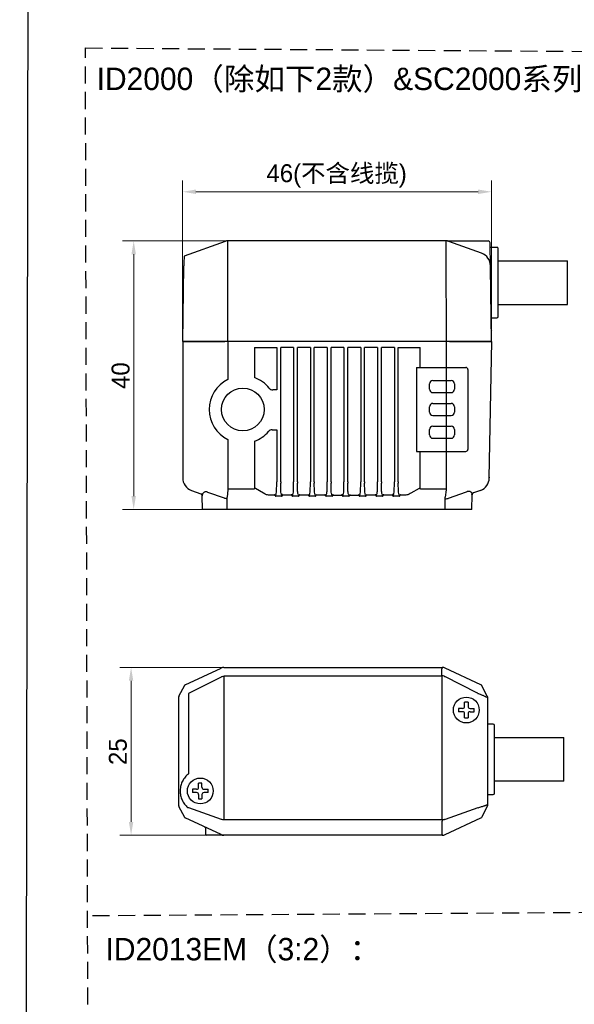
# Model space of a CAD drawing. Header units: millimetres. Extents: x 2329 to 5782, y 1296 to 2780.
# Tile 26 of 123: x 2746 to 2870, y 2217 to 2437. Entities that reach past the tile are written whole.
import ezdxf

# ---------------------------------------------------------------- set-up
doc = ezdxf.new("R2010")
doc.units = ezdxf.units.MM
doc.header["$LTSCALE"] = 0.3
doc.linetypes.add('DASHED', pattern=[19.05, 12.7, -6.35])
doc.layers.add('00-轮廓线', color=7, linetype='Continuous', lineweight=30)
for name, color, linetype in [('00_COMPONENTS', 7, 'Continuous'), ('20_ALL_FEATURES', 7, 'Continuous'), ('51__DRAFT_DIMS', 7, 'Continuous')]:
    doc.layers.add(name, color=color, linetype=linetype)
doc.styles.add('11', font='兰亭黑 GBK.TTF', dxfattribs={"height": 3})
doc.styles.add('尺寸值样式', font='兰亭黑 GBK.TTF', dxfattribs={"height": 4})
doc.dimstyles.new('DE（32)', dxfattribs={"dimscale": 0, "dimtxt": 3, "dimasz": 3, "dimexe": 2.5, "dimexo": 0, "dimtad": 1, "dimtoh": 1, "dimdec": 3, "dimlfac": 0.666667, "dimdsep": 46, "dimtxsty": '尺寸值样式', "dimblk": '_FILLED', "dimcen": 0, "dimclrd": 8, "dimclre": 8, "dimclrt": 7, "dimadec": 0, "dimazin": 0, "dimtp": 0.001, "dimtm": 0.001, "dimtfac": 1, "dimtdec": 3, "dimtmove": 0, "dimatfit": 3, "dimldrblk": '_FILLED', "dimfxl": 1, "dimtolj": 1, "dimlwd": 15, "dimlwe": 15, "dimarcsym": 0})

# ---------------------------------------------------------------- blocks, each defined once
blk = doc.blocks.new('_FILLED')
at = {"color": 0, "linetype": 'ByBlock'}
blk.add_solid([(0, 0), (-1, 0.167), (-1, -0.167)], dxfattribs=at)
blk = doc.blocks.new('*D64')
at = {"layer": '51__DRAFT_DIMS', "color": 8, "lineweight": 15}
for p, q in [((2782.68, 2365.37), (2782.68, 2401.34)), ((2851.68, 2365.37), (2851.68, 2401.34)), ((2785.68, 2398.84), (2848.68, 2398.84))]:
    blk.add_line(p, q, dxfattribs=at)
at = {"layer": 'Defpoints', "color": 0}
for p in [(2851.68, 2398.84), (2782.68, 2365.37), (2851.68, 2365.37)]:
    blk.add_point(p, dxfattribs=at)
at = {"layer": '51__DRAFT_DIMS', "color": 8, "linetype": 'ByBlock', "lineweight": 15, "xscale": 3, "yscale": 3, "zscale": 3, "rotation": 180}
blk.add_blockref('_FILLED', (2782.68, 2398.84), dxfattribs=at)
at = {"layer": '51__DRAFT_DIMS', "color": 8, "linetype": 'ByBlock', "lineweight": 15, "xscale": 3, "yscale": 3, "zscale": 3}
blk.add_blockref('_FILLED', (2851.68, 2398.84), dxfattribs=at)
at = {"layer": '51__DRAFT_DIMS', "color": 7, "insert": (2817.09, 2404.99), "char_height": 4, "attachment_point": 2, "style": '尺寸值样式'}
blk.add_mtext('\\A1;\\A1;46(不含线揽)', dxfattribs=at)
blk = doc.blocks.new('*D65')
at = {"layer": '51__DRAFT_DIMS', "color": 8, "lineweight": 15}
for p, q in [((2792.82, 2387.87), (2769.27, 2387.87)), ((2771.77, 2384.87), (2771.77, 2330.87)), ((2792.61, 2327.87), (2769.27, 2327.87))]:
    blk.add_line(p, q, dxfattribs=at)
at = {"layer": 'Defpoints', "color": 0}
for p in [(2792.82, 2387.87), (2771.77, 2327.87), (2792.61, 2327.87)]:
    blk.add_point(p, dxfattribs=at)
at = {"layer": '51__DRAFT_DIMS', "color": 8, "linetype": 'ByBlock', "lineweight": 15, "xscale": 3, "yscale": 3, "zscale": 3}
for p, rotation in [((2771.77, 2387.87), 90), ((2771.77, 2327.87), 270)]:
    blk.add_blockref('_FILLED', p, dxfattribs=dict(at, rotation=rotation))
at = {"layer": '51__DRAFT_DIMS', "color": 7, "insert": (2766.84, 2357.78), "char_height": 4, "attachment_point": 2, "rotation": 90, "style": '尺寸值样式'}
blk.add_mtext('\\A1;40', dxfattribs=at)
blk = doc.blocks.new('*D72')
at = {"layer": '51__DRAFT_DIMS', "color": 8, "lineweight": 15}
for p, q in [((2791.93, 2292.61), (2768.69, 2292.61)), ((2771.19, 2289.61), (2771.19, 2258.11)), ((2788.08, 2255.11), (2768.69, 2255.11))]:
    blk.add_line(p, q, dxfattribs=at)
at = {"layer": 'Defpoints', "color": 0}
for p in [(2791.93, 2292.61), (2771.19, 2255.11), (2788.08, 2255.11)]:
    blk.add_point(p, dxfattribs=at)
at = {"layer": '51__DRAFT_DIMS', "color": 8, "linetype": 'ByBlock', "lineweight": 15, "xscale": 3, "yscale": 3, "zscale": 3}
for p, rotation in [((2771.19, 2292.61), 90), ((2771.19, 2255.11), 270)]:
    blk.add_blockref('_FILLED', p, dxfattribs=dict(at, rotation=rotation))
at = {"layer": '51__DRAFT_DIMS', "color": 7, "insert": (2766.23, 2273.78), "char_height": 4, "attachment_point": 2, "rotation": 90, "style": '尺寸值样式'}
blk.add_mtext('\\A1;25', dxfattribs=at)

msp = doc.modelspace()

# ---------------------------------------------------------------- linework, layer by layer
at = {"layer": '00-轮廓线', "linetype": 'DASHED'}
msp.add_line((2762.5821, 2237.18276), (3069.54641, 2239.18035), dxfattribs=at)
at = {"layer": '00-轮廓线'}
msp.add_lwpolyline([(2748.71268, 2771.8538), (4032.71305, 2779.57929), (4039.83456, 1296.37358), (2746.31737, 1296.51209)], close=True, dxfattribs=at)
at = {"layer": '00-轮廓线', "linetype": 'DASHED'}
msp.add_lwpolyline([(2760.99693, 2430.95756), (3377.7121, 2426.77898), (3376.10439, 1325.73027), (2826.73708, 1325.8022), (2763.74853, 1325.76623)], close=True, dxfattribs=at)
at = {"layer": '00_COMPONENTS'}
for p, q in [((2782.71272, 2365.375), (2782.71272, 2334.95504)), ((2782.74722, 2365.36945), (2784.02497, 2365.3673)), ((2784.16368, 2365.375), (2792.16134, 2365.375)), ((2792.79526, 2365.375), (2792.79526, 2356.93901)), ((2841.63018, 2365.375), (2792.79526, 2365.375)), ((2841.63018, 2359.6), (2841.63018, 2365.375)), ((2842.26411, 2365.375), (2850.26135, 2365.375)), ((2851.67821, 2365.37492), (2850.40018, 2365.37953)), ((2851.18206, 2334.97329), (2851.71272, 2365.375)), ((2851.67821, 2365.37492), (2851.71272, 2365.375)), ((2798.71822, 2364.0614), (2798.71822, 2357.34691)), ((2798.71822, 2364.0614), (2798.7587, 2364.02049)), ((2798.71822, 2364.0614), (2803.72863, 2364.0614)), ((2803.72863, 2364.0614), (2803.72863, 2354.58938)), ((2804.59682, 2334.08066), (2804.59682, 2364.0614)), ((2807.47863, 2364.0614), (2804.59682, 2364.0614)), ((2807.47863, 2364.0614), (2807.47863, 2334.08066)), ((2808.34682, 2334.08066), (2808.34682, 2364.0614)), ((2811.22863, 2364.0614), (2808.34682, 2364.0614)), ((2811.22863, 2364.0614), (2811.22863, 2334.08066)), ((2812.09682, 2334.08066), (2812.09682, 2364.0614)), ((2814.97863, 2364.0614), (2812.09682, 2364.0614)), ((2814.97863, 2364.0614), (2814.97863, 2334.08066)), ((2815.84682, 2334.08066), (2815.84682, 2364.0614)), ((2818.72863, 2364.0614), (2815.84682, 2364.0614)), ((2818.72863, 2364.0614), (2818.72863, 2334.08066)), ((2819.59682, 2334.08066), (2819.59682, 2364.0614)), ((2822.47863, 2364.0614), (2819.59682, 2364.0614)), ((2822.47863, 2364.0614), (2822.47863, 2334.08066)), ((2823.34682, 2334.08066), (2823.34682, 2364.0614)), ((2826.22863, 2364.0614), (2823.34682, 2364.0614)), ((2826.22863, 2364.0614), (2826.22863, 2334.08066)), ((2827.09682, 2334.08066), (2827.09682, 2364.0614)), ((2829.97863, 2364.0614), (2827.09682, 2364.0614)), ((2829.97863, 2364.0614), (2829.97863, 2334.08066)), ((2830.84682, 2364.0614), (2835.70723, 2364.0614)), ((2830.84682, 2334.08066), (2830.84682, 2364.0614)), ((2835.70723, 2359.6), (2835.70723, 2364.0614)), ((2834.93147, 2359.6), (2845.93772, 2359.6)), ((2834.93147, 2359.6), (2834.93147, 2340.85)), ((2841.6332, 2356.675), (2841.63018, 2359.6)), ((2846.38772, 2359.15), (2846.38772, 2341.3)), ((2837.83772, 2354.725), (2837.83772, 2355.925)), ((2838.58772, 2356.675), (2842.63772, 2356.675)), ((2841.62661, 2353.975), (2841.62661, 2356.675)), ((2843.38772, 2355.925), (2843.38772, 2354.725)), ((2803.72863, 2354.58938), (2802.85153, 2354.58938)), ((2838.58772, 2353.975), (2842.63772, 2353.975)), ((2841.6332, 2351.575), (2841.6332, 2353.975)), ((2838.58772, 2351.575), (2842.63772, 2351.575)), ((2841.62661, 2348.875), (2841.62661, 2351.575)), ((2837.83772, 2349.625), (2837.83772, 2350.825)), ((2838.58772, 2348.875), (2842.63772, 2348.875)), ((2841.6332, 2346.475), (2841.6332, 2348.875)), ((2843.38772, 2350.825), (2843.38772, 2349.625)), ((2802.68847, 2345.66444), (2803.72863, 2345.66444)), ((2803.72863, 2345.66444), (2803.72863, 2334.08066)), ((2837.83772, 2344.525), (2837.83772, 2345.725)), ((2838.58772, 2346.475), (2842.63772, 2346.475)), ((2841.62661, 2343.775), (2841.62661, 2346.475)), ((2843.38772, 2345.725), (2843.38772, 2344.525)), ((2792.79526, 2343.51099), (2792.79526, 2332.28713)), ((2798.71822, 2343.10309), (2798.71822, 2332.51524)), ((2838.58772, 2343.775), (2842.63772, 2343.775)), ((2841.63018, 2332.28713), (2841.6332, 2343.775)), ((2834.93147, 2340.85), (2845.93772, 2340.85)), ((2835.70723, 2332.51524), (2835.70723, 2340.85)), ((2782.71272, 2335.06025), (2782.71272, 2334.95504)), ((2803.69647, 2331.98381), (2803.72699, 2333.74761)), ((2804.62898, 2331.98381), (2804.59845, 2333.74761)), ((2807.44647, 2331.98381), (2807.47699, 2333.74761)), ((2808.37898, 2331.98381), (2808.34845, 2333.74761)), ((2811.19647, 2331.98381), (2811.22699, 2333.74761)), ((2812.12898, 2331.98381), (2812.09845, 2333.74761)), ((2814.94647, 2331.98381), (2814.97699, 2333.74761)), ((2815.87898, 2331.98381), (2815.84845, 2333.74761)), ((2818.69647, 2331.98381), (2818.72699, 2333.74761)), ((2819.62898, 2331.98381), (2819.59845, 2333.74761)), ((2822.44647, 2331.98381), (2822.47699, 2333.74761)), ((2823.37898, 2331.98381), (2823.34845, 2333.74761)), ((2826.19647, 2331.98381), (2826.22699, 2333.74761)), ((2827.12898, 2331.98381), (2827.09845, 2333.74761)), ((2829.94647, 2331.98381), (2829.97699, 2333.74761)), ((2830.87898, 2331.98381), (2830.84845, 2333.74761)), ((2851.18364, 2335.06393), (2851.18114, 2334.92039)), ((2784.68666, 2332.13596), (2786.78792, 2331.37116)), ((2788.27901, 2331.77633), (2791.9901, 2330.44256)), ((2792.76728, 2332.28681), (2792.66016, 2330.59886)), ((2792.79526, 2332.49926), (2798.64127, 2332.49926)), ((2800.771, 2331.51596), (2798.94148, 2332.5614)), ((2835.48396, 2332.5614), (2833.65445, 2331.51596)), ((2835.7838, 2332.49926), (2841.63018, 2332.49926)), ((2841.43029, 2330.59775), (2841.64958, 2332.28713)), ((2841.63018, 2332.49926), (2841.6544, 2332.49911)), ((2842.05302, 2330.38944), (2846.10005, 2331.85382)), ((2847.28772, 2327.875), (2847.34521, 2331.16853)), ((2849.20765, 2332.15367), (2847.64123, 2331.58354)), ((2787.08394, 2330.95615), (2787.1038, 2330.94719)), ((2787.13772, 2327.875), (2787.08394, 2330.95615)), ((2792.6406, 2327.875), (2792.6406, 2330.28852)), ((2803.09683, 2331.0614), (2802.25942, 2331.0614)), ((2804.80827, 2330.87163), (2803.51694, 2330.87166)), ((2806.84683, 2331.0614), (2805.22861, 2331.0614)), ((2808.55827, 2330.87163), (2807.26694, 2330.87166)), ((2810.59683, 2331.0614), (2808.97861, 2331.0614)), ((2812.30827, 2330.87163), (2811.01694, 2330.87166)), ((2814.34683, 2331.0614), (2812.72861, 2331.0614)), ((2816.0588, 2330.8717), (2814.76694, 2330.87166)), ((2816.47861, 2331.0614), (2818.09683, 2331.0614)), ((2819.8088, 2330.8717), (2818.51664, 2330.8717)), ((2820.22861, 2331.0614), (2821.84683, 2331.0614)), ((2823.55827, 2330.87163), (2822.26664, 2330.8717)), ((2825.59683, 2331.0614), (2823.97861, 2331.0614)), ((2827.30827, 2330.87163), (2826.01694, 2330.87166)), ((2829.34683, 2331.0614), (2827.72861, 2331.0614)), ((2831.05827, 2330.87163), (2829.76694, 2330.87166)), ((2832.16603, 2331.0614), (2831.47861, 2331.0614)), ((2841.35957, 2327.875), (2841.35957, 2330.59886)), ((2847.28772, 2327.875), (2787.13772, 2327.875)), ((2840.60133, 2290.71485), (2840.60544, 2292.27123)), ((2840.60544, 2292.36055), (2840.6345, 2292.36056)), ((2840.60544, 2292.36055), (2840.60544, 2292.27123)), ((2840.6345, 2292.36056), (2840.68984, 2292.61018)), ((2849.32098, 2288.74047), (2841.32373, 2292.46964)), ((2840.64459, 2258.50551), (2840.64459, 2290.71349)), ((2848.58336, 2286.84324), (2841.26023, 2290.56081)), ((2850.73783, 2286.17921), (2849.4598, 2288.6082)), ((2850.57768, 2285.91549), (2850.57704, 2285.91553)), ((2850.77235, 2286.03951), (2850.57768, 2285.91549)), ((2850.77235, 2286.03951), (2850.77235, 2279.63518)), ((2850.77235, 2279.63518), (2850.77235, 2264.48518)), ((2850.77235, 2264.48518), (2850.77235, 2261.68086)), ((2850.73783, 2261.54116), (2849.4598, 2259.11217)), ((2850.77235, 2261.68086), (2850.57944, 2261.80375)), ((2841.32373, 2255.25072), (2849.32098, 2258.9799)), ((2840.66692, 2255.42852), (2840.65817, 2258.29486)), ((2840.63914, 2255.33887), (2840.63914, 2255.42819)), ((2840.68984, 2255.11018), (2840.63914, 2255.33887))]:
    msp.add_line(p, q, dxfattribs=at)
msp.add_circle((2796.13772, 2350.225), 4.76955, dxfattribs=at)
for centre, radius, start, end in [((2851.41272, 2368), 0.3, 332.3669514, 0), ((2792.4783, 2123.44304), 241.93217, 89.9249348, 90.0750652), ((2841.94714, 2123.44304), 241.93217, 89.9249348, 90.0750652), ((2845.93772, 2359.15), 0.45, 0, 90), ((2796.13772, 2350.225), 7.5, 116.4656414, 243.5343586), ((2796.13772, 2350.225), 7.575, 38.8845939, 70.0829382), ((2838.58772, 2355.925), 0.75, 90, 180), ((2842.63772, 2355.925), 0.75, 0, 90), ((2802.85153, 2355.63938), 1.05, 218.8845939, 270), ((2838.58772, 2354.725), 0.75, 180, 270), ((2842.63772, 2354.725), 0.75, 270, 0), ((2838.58772, 2350.825), 0.75, 90, 180), ((2842.63772, 2350.825), 0.75, 0, 90), ((2838.58772, 2349.625), 0.75, 180, 270), ((2842.63772, 2349.625), 0.75, 270, 0), ((2796.13772, 2350.225), 7.575, 289.9170618, 319.4207507), ((2802.68847, 2344.61444), 1.05, 90, 139.4207507), ((2838.58772, 2345.725), 0.75, 90, 180), ((2838.58772, 2344.525), 0.75, 180, 270), ((2842.63772, 2345.725), 0.75, 0, 90), ((2842.63772, 2344.525), 0.75, 270, 0), ((2845.93772, 2341.3), 0.45, 270, 0), ((2785.71272, 2334.95504), 3, 180, 250), ((2772.13411, 2334.06917), 31.59452, 359.4168532, 0.020826), ((2836.1886, 2334.06916), 31.59178, 179.9791478, 180.583173), ((2775.88411, 2334.06917), 31.59452, 359.4168532, 0.020826), ((2839.9386, 2334.06916), 31.59178, 179.9791478, 180.583173), ((2779.63411, 2334.06917), 31.59452, 359.4168532, 0.020826), ((2843.6886, 2334.06916), 31.59178, 179.9791478, 180.583173), ((2783.38411, 2334.06917), 31.59452, 359.4168532, 0.020826), ((2847.4386, 2334.06916), 31.59178, 179.9791478, 180.583173), ((2787.13411, 2334.06917), 31.59452, 359.4168532, 0.020826), ((2851.1886, 2334.06916), 31.59178, 179.9791478, 180.583173), ((2790.88411, 2334.06917), 31.59452, 359.4168532, 0.020826), ((2854.9386, 2334.06916), 31.59178, 179.9791478, 180.583173), ((2794.63411, 2334.06917), 31.59452, 359.4168532, 0.020826), ((2858.6886, 2334.06916), 31.59178, 179.9791478, 180.583173), ((2798.38411, 2334.06917), 31.59452, 359.4168532, 0.020826), ((2862.4386, 2334.06916), 31.59178, 179.9791478, 180.583173), ((2848.18159, 2334.97275), 3, 290, 359), ((2786.63401, 2330.9483), 0.45, 1, 70), ((2792.79526, 2330.6244), 1.87486, 89.9999862, 91.0689954), ((2792.79526, 2331.08709), 1.20004, 90.0000228, 91.3361824), ((2847.79514, 2331.16068), 0.45, 110, 179), ((2786.49526, 2330.87293), 0.61305, 6.9574241, 8.0477462), ((2791.36226, 2329.03774), 1.53874, 64.7148122, 65.9194383), ((2841.35957, 2328.83332), 1.4552, 87.7614109, 89.9997426), ((2841.68531, 2331.40523), 1.08029, 284.9151502, 289.8997488), ((2840.6898, 2291.11018), 1.5, 65, 90), ((2840.60132, 2290.02949), 0.68537, 86.3796237, 89.9987203), ((2842.16966, 2292.70972), 2.33343, 245.6029978, 247.0615819), ((2849.19414, 2288.46835), 0.30022, 27.7618291, 65.0087265), ((2846.76801, 2283.26728), 4.01036, 62.7535713, 63.0852242), ((2847.55229, 2264.12227), 3.11977, 289.3505891, 289.7014756), ((2849.19414, 2259.25201), 0.30022, 294.9912735, 332.2381709), ((2840.63914, 2256.61148), 1.18329, 270.0000014, 271.345437), ((2840.6898, 2256.61018), 1.5, 270, 295)]:
    msp.add_arc(centre, radius, start, end, dxfattribs=at)
for points, knots in [([(2782.71272, 2365.375), (2782.7134, 2365.37442), (2782.71606, 2365.3728), (2782.72291, 2365.37179), (2782.7336, 2365.37041), (2782.74223, 2365.36945), (2782.74722, 2365.36945)], [0, 0, 0, 0, 0.073683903, 0.265171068, 0.574989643, 1, 1, 1, 1]), ([(2784.16368, 2365.375), (2784.14956, 2365.375), (2784.12284, 2365.37306), (2784.08531, 2365.37096), (2784.05317, 2365.3694), (2784.03369, 2365.36728), (2784.02497, 2365.36729)], [0, 0, 0, 0, 0.304891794, 0.577951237, 0.811738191, 1, 1, 1, 1]), ([(2850.26135, 2365.375), (2850.27547, 2365.375), (2850.3022, 2365.3769), (2850.33976, 2365.37865), (2850.37194, 2365.37891), (2850.39147, 2365.37957), (2850.40018, 2365.37953)], [0, 0, 0, 0, 0.305019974, 0.578143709, 0.811854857, 1, 1, 1, 1]), ([(2787.1038, 2330.94719), (2787.11896, 2331.08903), (2787.16036, 2331.29877), (2787.27852, 2331.55127), (2787.40365, 2331.71273), (2787.57564, 2331.83329), (2787.79344, 2331.88888), (2788.03717, 2331.86819), (2788.19817, 2331.81239), (2788.27901, 2331.77633)], [0, 0, 0, 0, 0.243511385, 0.359683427, 0.473369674, 0.588361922, 0.711512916, 0.848889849, 1, 1, 1, 1]), ([(2798.94148, 2332.56141), (2798.92407, 2332.55724), (2798.84997, 2332.54031), (2798.7754, 2332.52548), (2798.71822, 2332.51524)], [0, 0, 0, 0, 0.235576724, 1, 1, 1, 1]), ([(2802.25942, 2331.0614), (2801.99008, 2331.0614), (2801.46251, 2331.1443), (2800.9841, 2331.37595), (2800.771, 2331.51596)], [0, 0, 0, 0, 0.513694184, 1, 1, 1, 1]), ([(2803.29349, 2331.24501), (2803.28386, 2331.22411), (2803.26247, 2331.18298), (2803.22181, 2331.1258), (2803.16893, 2331.07723), (2803.12094, 2331.06136), (2803.09683, 2331.0614)], [0, 0, 0, 0, 0.2449084, 0.492154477, 0.743429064, 1, 1, 1, 1]), ([(2803.29349, 2331.24501), (2803.30487, 2331.19472), (2803.33515, 2331.09815), (2803.36298, 2331.00095), (2803.37447, 2330.95278)], [0, 0, 0, 0, 0.510122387, 1, 1, 1, 1]), ([(2803.3737, 2330.95184), (2803.43803, 2331.01952), (2803.5373, 2331.18028), (2803.65917, 2331.52699), (2803.69332, 2331.80224), (2803.69647, 2331.98381)], [0, 0, 0, 0, 0.254598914, 0.504874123, 1, 1, 1, 1]), ([(2804.95108, 2330.9527), (2804.88682, 2331.02031), (2804.78786, 2331.18103), (2804.66621, 2331.5274), (2804.63212, 2331.8024), (2804.62898, 2331.98381)], [0, 0, 0, 0, 0.254538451, 0.504819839, 1, 1, 1, 1]), ([(2804.95108, 2330.9527), (2804.96109, 2331.00121), (2804.99112, 2331.09794), (2805.02056, 2331.19471), (2805.03196, 2331.245)], [0, 0, 0, 0, 0.489922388, 1, 1, 1, 1]), ([(2805.22861, 2331.0614), (2805.20452, 2331.06135), (2805.15659, 2331.07731), (2805.1036, 2331.12574), (2805.063, 2331.18298), (2805.04158, 2331.2241), (2805.03196, 2331.24501)], [0, 0, 0, 0, 0.256412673, 0.507727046, 0.755062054, 1, 1, 1, 1]), ([(2807.04349, 2331.24501), (2807.03386, 2331.22411), (2807.01247, 2331.18298), (2806.97181, 2331.1258), (2806.91893, 2331.07723), (2806.87094, 2331.06136), (2806.84683, 2331.0614)], [0, 0, 0, 0, 0.2449084, 0.492154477, 0.743429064, 1, 1, 1, 1]), ([(2807.04349, 2331.24501), (2807.05487, 2331.19472), (2807.08514, 2331.09815), (2807.11298, 2331.00095), (2807.12447, 2330.95278)], [0, 0, 0, 0, 0.510101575, 1, 1, 1, 1]), ([(2807.1237, 2330.95184), (2807.18803, 2331.01952), (2807.2873, 2331.18028), (2807.40917, 2331.52699), (2807.44332, 2331.80224), (2807.44647, 2331.98381)], [0, 0, 0, 0, 0.254598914, 0.504874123, 1, 1, 1, 1]), ([(2808.70108, 2330.9527), (2808.63682, 2331.02031), (2808.53786, 2331.18103), (2808.41621, 2331.5274), (2808.38212, 2331.8024), (2808.37898, 2331.98381)], [0, 0, 0, 0, 0.254538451, 0.504819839, 1, 1, 1, 1]), ([(2808.70108, 2330.9527), (2808.7111, 2331.00121), (2808.74112, 2331.09794), (2808.77056, 2331.19472), (2808.78196, 2331.245)], [0, 0, 0, 0, 0.48995424, 1, 1, 1, 1]), ([(2808.97861, 2331.0614), (2808.95452, 2331.06135), (2808.90659, 2331.07731), (2808.8536, 2331.12574), (2808.813, 2331.18298), (2808.79158, 2331.2241), (2808.78196, 2331.24501)], [0, 0, 0, 0, 0.256412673, 0.507727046, 0.755062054, 1, 1, 1, 1]), ([(2810.79349, 2331.24501), (2810.78386, 2331.22411), (2810.76247, 2331.18298), (2810.72181, 2331.1258), (2810.66893, 2331.07723), (2810.62094, 2331.06136), (2810.59683, 2331.0614)], [0, 0, 0, 0, 0.2449084, 0.492154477, 0.743429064, 1, 1, 1, 1]), ([(2810.79349, 2331.24501), (2810.80487, 2331.19472), (2810.83515, 2331.09815), (2810.86298, 2331.00095), (2810.87447, 2330.95278)], [0, 0, 0, 0, 0.510116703, 1, 1, 1, 1]), ([(2810.8737, 2330.95184), (2810.93803, 2331.01952), (2811.0373, 2331.18028), (2811.15917, 2331.52699), (2811.19332, 2331.80224), (2811.19647, 2331.98381)], [0, 0, 0, 0, 0.254598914, 0.504874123, 1, 1, 1, 1]), ([(2812.45108, 2330.9527), (2812.38682, 2331.02031), (2812.28786, 2331.18103), (2812.16621, 2331.5274), (2812.13212, 2331.8024), (2812.12898, 2331.98381)], [0, 0, 0, 0, 0.254538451, 0.504819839, 1, 1, 1, 1]), ([(2812.45108, 2330.9527), (2812.4611, 2331.00121), (2812.49112, 2331.09794), (2812.52056, 2331.19472), (2812.53196, 2331.245)], [0, 0, 0, 0, 0.489947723, 1, 1, 1, 1]), ([(2812.72861, 2331.0614), (2812.70452, 2331.06135), (2812.65659, 2331.07731), (2812.6036, 2331.12574), (2812.563, 2331.18298), (2812.54158, 2331.2241), (2812.53196, 2331.24501)], [0, 0, 0, 0, 0.256412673, 0.507727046, 0.755062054, 1, 1, 1, 1]), ([(2814.54349, 2331.24501), (2814.53386, 2331.22411), (2814.51247, 2331.18298), (2814.47181, 2331.1258), (2814.41893, 2331.07723), (2814.37094, 2331.06136), (2814.34683, 2331.0614)], [0, 0, 0, 0, 0.2449084, 0.492154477, 0.743429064, 1, 1, 1, 1]), ([(2814.54349, 2331.24501), (2814.55487, 2331.19472), (2814.58515, 2331.09815), (2814.61298, 2331.00095), (2814.62447, 2330.95278)], [0, 0, 0, 0, 0.510121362, 1, 1, 1, 1]), ([(2814.6237, 2330.95184), (2814.68803, 2331.01952), (2814.7873, 2331.18028), (2814.90917, 2331.52699), (2814.94332, 2331.80224), (2814.94647, 2331.98381)], [0, 0, 0, 0, 0.254598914, 0.504874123, 1, 1, 1, 1]), ([(2816.20103, 2330.95276), (2816.13679, 2331.02036), (2816.03784, 2331.18107), (2815.9162, 2331.52743), (2815.88212, 2331.80241), (2815.87898, 2331.98381)], [0, 0, 0, 0, 0.254537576, 0.504818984, 1, 1, 1, 1]), ([(2816.20103, 2330.95276), (2816.21103, 2331.00126), (2816.24113, 2331.09796), (2816.27058, 2331.19472), (2816.28196, 2331.245)], [0, 0, 0, 0, 0.489950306, 1, 1, 1, 1]), ([(2816.28196, 2331.245), (2816.29161, 2331.22406), (2816.31303, 2331.18287), (2816.35377, 2331.12566), (2816.40671, 2331.07722), (2816.45458, 2331.0614), (2816.47861, 2331.0614)], [0, 0, 0, 0, 0.245410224, 0.492960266, 0.74422745, 1, 1, 1, 1]), ([(2818.09683, 2331.0614), (2818.12086, 2331.0614), (2818.16873, 2331.07722), (2818.22167, 2331.12565), (2818.26241, 2331.18286), (2818.28383, 2331.22406), (2818.29348, 2331.24501)], [0, 0, 0, 0, 0.255720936, 0.507000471, 0.754566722, 1, 1, 1, 1]), ([(2818.29349, 2331.24501), (2818.30487, 2331.19472), (2818.33431, 2331.09795), (2818.36444, 2331.00125), (2818.37444, 2330.95274)], [0, 0, 0, 0, 0.510073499, 1, 1, 1, 1]), ([(2818.37444, 2330.95275), (2818.43871, 2331.02034), (2818.53761, 2331.18111), (2818.65925, 2331.52745), (2818.69333, 2331.80242), (2818.69647, 2331.98381)], [0, 0, 0, 0, 0.254583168, 0.50485906, 1, 1, 1, 1]), ([(2819.95103, 2330.95276), (2819.88679, 2331.02036), (2819.78784, 2331.18107), (2819.6662, 2331.52743), (2819.63212, 2331.80241), (2819.62898, 2331.98381)], [0, 0, 0, 0, 0.254537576, 0.504818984, 1, 1, 1, 1]), ([(2819.95103, 2330.95276), (2819.96103, 2331.00126), (2819.99113, 2331.09796), (2820.02058, 2331.19472), (2820.03196, 2331.245)], [0, 0, 0, 0, 0.489942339, 1, 1, 1, 1]), ([(2820.03196, 2331.245), (2820.04161, 2331.22406), (2820.06303, 2331.18287), (2820.10377, 2331.12566), (2820.15671, 2331.07722), (2820.20458, 2331.0614), (2820.22861, 2331.0614)], [0, 0, 0, 0, 0.245410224, 0.492960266, 0.74422745, 1, 1, 1, 1]), ([(2821.84683, 2331.0614), (2821.87086, 2331.0614), (2821.91873, 2331.07722), (2821.97167, 2331.12565), (2822.01241, 2331.18286), (2822.03383, 2331.22406), (2822.04348, 2331.24501)], [0, 0, 0, 0, 0.255720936, 0.507000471, 0.754566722, 1, 1, 1, 1]), ([(2822.04349, 2331.24501), (2822.05487, 2331.19472), (2822.08431, 2331.09795), (2822.11444, 2331.00125), (2822.12444, 2330.95274)], [0, 0, 0, 0, 0.510082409, 1, 1, 1, 1]), ([(2822.12444, 2330.95275), (2822.18871, 2331.02034), (2822.28761, 2331.18111), (2822.40925, 2331.52745), (2822.44333, 2331.80242), (2822.44647, 2331.98381)], [0, 0, 0, 0, 0.254583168, 0.50485906, 1, 1, 1, 1]), ([(2823.70108, 2330.9527), (2823.63682, 2331.02031), (2823.53786, 2331.18103), (2823.41621, 2331.5274), (2823.38212, 2331.8024), (2823.37898, 2331.98381)], [0, 0, 0, 0, 0.254538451, 0.504819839, 1, 1, 1, 1]), ([(2823.70108, 2330.9527), (2823.71109, 2331.00121), (2823.74112, 2331.09794), (2823.77056, 2331.19471), (2823.78196, 2331.245)], [0, 0, 0, 0, 0.489933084, 1, 1, 1, 1]), ([(2823.97861, 2331.0614), (2823.95452, 2331.06135), (2823.90659, 2331.07731), (2823.8536, 2331.12574), (2823.813, 2331.18298), (2823.79158, 2331.2241), (2823.78196, 2331.24501)], [0, 0, 0, 0, 0.256412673, 0.507727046, 0.755062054, 1, 1, 1, 1]), ([(2825.79349, 2331.24501), (2825.78386, 2331.22411), (2825.76247, 2331.18298), (2825.72181, 2331.1258), (2825.66893, 2331.07723), (2825.62094, 2331.06136), (2825.59683, 2331.0614)], [0, 0, 0, 0, 0.2449084, 0.492154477, 0.743429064, 1, 1, 1, 1]), ([(2825.79349, 2331.24501), (2825.80487, 2331.19472), (2825.83515, 2331.09815), (2825.86298, 2331.00095), (2825.87447, 2330.95278)], [0, 0, 0, 0, 0.510122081, 1, 1, 1, 1]), ([(2825.8737, 2330.95184), (2825.93803, 2331.01952), (2826.0373, 2331.18028), (2826.15917, 2331.52699), (2826.19332, 2331.80224), (2826.19647, 2331.98381)], [0, 0, 0, 0, 0.254598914, 0.504874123, 1, 1, 1, 1]), ([(2827.45108, 2330.9527), (2827.38682, 2331.02031), (2827.28786, 2331.18103), (2827.16621, 2331.5274), (2827.13212, 2331.8024), (2827.12898, 2331.98381)], [0, 0, 0, 0, 0.254538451, 0.504819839, 1, 1, 1, 1]), ([(2827.45108, 2330.9527), (2827.46109, 2331.00121), (2827.49112, 2331.09794), (2827.52056, 2331.19471), (2827.53196, 2331.245)], [0, 0, 0, 0, 0.489931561, 1, 1, 1, 1]), ([(2827.72861, 2331.0614), (2827.70452, 2331.06135), (2827.65659, 2331.07731), (2827.6036, 2331.12574), (2827.563, 2331.18298), (2827.54158, 2331.2241), (2827.53196, 2331.24501)], [0, 0, 0, 0, 0.256412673, 0.507727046, 0.755062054, 1, 1, 1, 1]), ([(2829.54349, 2331.24501), (2829.53386, 2331.22411), (2829.51247, 2331.18298), (2829.47181, 2331.1258), (2829.41893, 2331.07723), (2829.37094, 2331.06136), (2829.34683, 2331.0614)], [0, 0, 0, 0, 0.2449084, 0.492154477, 0.743429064, 1, 1, 1, 1]), ([(2829.54349, 2331.24501), (2829.55487, 2331.19472), (2829.58515, 2331.09815), (2829.61298, 2331.00094), (2829.62447, 2330.95278)], [0, 0, 0, 0, 0.510131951, 1, 1, 1, 1]), ([(2829.6237, 2330.95184), (2829.68803, 2331.01952), (2829.7873, 2331.18028), (2829.90917, 2331.52699), (2829.94332, 2331.80224), (2829.94647, 2331.98381)], [0, 0, 0, 0, 0.254598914, 0.504874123, 1, 1, 1, 1]), ([(2831.20108, 2330.9527), (2831.13682, 2331.02031), (2831.03786, 2331.18103), (2830.91621, 2331.5274), (2830.88212, 2331.8024), (2830.87898, 2331.98381)], [0, 0, 0, 0, 0.254538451, 0.504819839, 1, 1, 1, 1]), ([(2831.20108, 2330.9527), (2831.21109, 2331.00121), (2831.24112, 2331.09794), (2831.27056, 2331.19471), (2831.28196, 2331.245)], [0, 0, 0, 0, 0.489924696, 1, 1, 1, 1]), ([(2831.47861, 2331.0614), (2831.45452, 2331.06135), (2831.40659, 2331.07731), (2831.3536, 2331.12574), (2831.313, 2331.18298), (2831.29158, 2331.2241), (2831.28196, 2331.24501)], [0, 0, 0, 0, 0.256412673, 0.507727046, 0.755062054, 1, 1, 1, 1]), ([(2833.65445, 2331.51596), (2833.44132, 2331.37591), (2832.96289, 2331.14428), (2832.43533, 2331.0614), (2832.16603, 2331.0614)], [0, 0, 0, 0, 0.486385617, 1, 1, 1, 1]), ([(2835.70723, 2332.51523), (2835.68774, 2332.51872), (2835.61304, 2332.53266), (2835.53865, 2332.54838), (2835.48396, 2332.56138)], [0, 0, 0, 0, 0.260414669, 1, 1, 1, 1]), ([(2846.10005, 2331.85382), (2846.17396, 2331.887), (2846.32111, 2331.94164), (2846.54337, 2331.98116), (2846.75018, 2331.96892), (2846.92926, 2331.90447), (2847.07203, 2331.79657), (2847.1788, 2331.65863), (2847.25473, 2331.50035), (2847.2877, 2331.38699), (2847.30071, 2331.32875)], [0, 0, 0, 0, 0.156325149, 0.301441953, 0.432573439, 0.55143481, 0.663167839, 0.773141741, 0.884861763, 1, 1, 1, 1]), ([(2847.34519, 2331.16704), (2847.34517, 2331.16642), (2847.34266, 2331.17307), (2847.34195, 2331.17667), (2847.33686, 2331.19168), (2847.32896, 2331.21755), (2847.31574, 2331.26493), (2847.30597, 2331.30527), (2847.30071, 2331.32875)], [0, 0, 0, 0, 0.011200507, 0.060334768, 0.14038845, 0.251306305, 0.569857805, 1, 1, 1, 1]), ([(2792.0195, 2330.42905), (2792.06678, 2330.40673), (2792.26486, 2330.32719), (2792.47977, 2330.29194), (2792.6406, 2330.28868)], [0, 0, 0, 0, 0.245324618, 1, 1, 1, 1]), ([(2792.6406, 2330.28852), (2792.64295, 2330.31703), (2792.65021, 2330.42044), (2792.6551, 2330.52398), (2792.66008, 2330.59886)], [0, 0, 0, 0, 0.276004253, 1, 1, 1, 1]), ([(2803.3737, 2330.95184), (2803.37696, 2330.9382), (2803.38983, 2330.91112), (2803.42711, 2330.88522), (2803.47114, 2330.87356), (2803.50169, 2330.87166), (2803.51694, 2330.87166)], [0, 0, 0, 0, 0.23736708, 0.484302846, 0.741989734, 1, 1, 1, 1]), ([(2804.80827, 2330.87163), (2804.82359, 2330.87163), (2804.85433, 2330.87347), (2804.89852, 2330.88527), (2804.9361, 2330.91129), (2804.94823, 2330.93894), (2804.95108, 2330.9527)], [0, 0, 0, 0, 0.25814154, 0.51634329, 0.763287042, 1, 1, 1, 1]), ([(2807.1237, 2330.95184), (2807.12696, 2330.9382), (2807.13983, 2330.91112), (2807.17711, 2330.88522), (2807.22114, 2330.87356), (2807.25169, 2330.87166), (2807.26694, 2330.87166)], [0, 0, 0, 0, 0.23736708, 0.484302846, 0.741989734, 1, 1, 1, 1]), ([(2808.55827, 2330.87163), (2808.57359, 2330.87163), (2808.60433, 2330.87347), (2808.64852, 2330.88527), (2808.6861, 2330.91129), (2808.69823, 2330.93894), (2808.70108, 2330.9527)], [0, 0, 0, 0, 0.25814154, 0.51634329, 0.763287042, 1, 1, 1, 1]), ([(2810.8737, 2330.95184), (2810.87696, 2330.9382), (2810.88983, 2330.91112), (2810.92711, 2330.88522), (2810.97114, 2330.87356), (2811.00169, 2330.87166), (2811.01694, 2330.87166)], [0, 0, 0, 0, 0.23736708, 0.484302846, 0.741989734, 1, 1, 1, 1]), ([(2812.30827, 2330.87163), (2812.32359, 2330.87163), (2812.35433, 2330.87347), (2812.39852, 2330.88527), (2812.4361, 2330.91129), (2812.44823, 2330.93894), (2812.45108, 2330.9527)], [0, 0, 0, 0, 0.25814154, 0.51634329, 0.763287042, 1, 1, 1, 1]), ([(2814.6237, 2330.95184), (2814.62696, 2330.9382), (2814.63983, 2330.91112), (2814.67711, 2330.88522), (2814.72114, 2330.87356), (2814.75169, 2330.87166), (2814.76694, 2330.87166)], [0, 0, 0, 0, 0.23736708, 0.484302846, 0.741989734, 1, 1, 1, 1]), ([(2816.0588, 2330.8717), (2816.07407, 2330.8717), (2816.1047, 2330.87367), (2816.14872, 2330.88545), (2816.18609, 2330.91148), (2816.19819, 2330.93903), (2816.20103, 2330.95276)], [0, 0, 0, 0, 0.258106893, 0.516306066, 0.763074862, 1, 1, 1, 1]), ([(2818.37444, 2330.95275), (2818.37726, 2330.93907), (2818.38917, 2330.91141), (2818.42663, 2330.88544), (2818.47072, 2330.87379), (2818.50131, 2330.8717), (2818.51664, 2330.8717)], [0, 0, 0, 0, 0.235913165, 0.484219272, 0.740967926, 1, 1, 1, 1]), ([(2819.8088, 2330.8717), (2819.82407, 2330.8717), (2819.8547, 2330.87367), (2819.89872, 2330.88545), (2819.93609, 2330.91148), (2819.94819, 2330.93903), (2819.95103, 2330.95276)], [0, 0, 0, 0, 0.258106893, 0.516306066, 0.763074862, 1, 1, 1, 1]), ([(2822.12444, 2330.95275), (2822.12726, 2330.93907), (2822.13917, 2330.91141), (2822.17663, 2330.88544), (2822.22072, 2330.87379), (2822.25131, 2330.8717), (2822.26664, 2330.8717)], [0, 0, 0, 0, 0.235913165, 0.484219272, 0.740967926, 1, 1, 1, 1]), ([(2823.55827, 2330.87163), (2823.57359, 2330.87163), (2823.60433, 2330.87347), (2823.64852, 2330.88527), (2823.6861, 2330.91129), (2823.69823, 2330.93894), (2823.70108, 2330.9527)], [0, 0, 0, 0, 0.25814154, 0.51634329, 0.763287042, 1, 1, 1, 1]), ([(2825.8737, 2330.95184), (2825.87696, 2330.9382), (2825.88983, 2330.91112), (2825.92711, 2330.88522), (2825.97114, 2330.87356), (2826.00169, 2330.87166), (2826.01694, 2330.87166)], [0, 0, 0, 0, 0.23736708, 0.484302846, 0.741989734, 1, 1, 1, 1]), ([(2827.30827, 2330.87163), (2827.32359, 2330.87163), (2827.35433, 2330.87347), (2827.39852, 2330.88527), (2827.4361, 2330.91129), (2827.44823, 2330.93894), (2827.45108, 2330.9527)], [0, 0, 0, 0, 0.25814154, 0.51634329, 0.763287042, 1, 1, 1, 1]), ([(2829.6237, 2330.95184), (2829.62696, 2330.9382), (2829.63983, 2330.91112), (2829.67711, 2330.88522), (2829.72114, 2330.87356), (2829.75169, 2330.87166), (2829.76694, 2330.87166)], [0, 0, 0, 0, 0.23736708, 0.484302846, 0.741989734, 1, 1, 1, 1]), ([(2831.05827, 2330.87163), (2831.07359, 2330.87163), (2831.10433, 2330.87347), (2831.14852, 2330.88527), (2831.1861, 2330.91129), (2831.19823, 2330.93894), (2831.20108, 2330.9527)], [0, 0, 0, 0, 0.25814154, 0.51634329, 0.763287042, 1, 1, 1, 1]), ([(2841.41641, 2330.28741), (2841.46336, 2330.28557), (2841.6479, 2330.28615), (2841.8328, 2330.31813), (2841.96336, 2330.36134)], [0, 0, 0, 0, 0.254662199, 1, 1, 1, 1]), ([(2841.20582, 2290.58466), (2841.16272, 2290.60419), (2840.98266, 2290.67337), (2840.78966, 2290.70584), (2840.64459, 2290.71349)], [0, 0, 0, 0, 0.245714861, 1, 1, 1, 1]), ([(2848.65724, 2286.80668), (2848.64753, 2286.80838), (2848.63066, 2286.82013), (2848.61274, 2286.82801), (2848.60403, 2286.83267)], [0, 0, 0, 0, 0.499477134, 1, 1, 1, 1]), ([(2848.65705, 2286.80668), (2848.66011, 2286.80463), (2848.67371, 2286.79891), (2848.68949, 2286.80151), (2848.69932, 2286.80594)], [0, 0, 0, 0, 0.25488815, 1, 1, 1, 1]), ([(2848.69932, 2286.80594), (2848.71217, 2286.79932), (2848.7389, 2286.78838), (2848.79043, 2286.76204), (2848.82498, 2286.73557), (2848.84988, 2286.72091)], [0, 0, 0, 0, 0.250297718, 0.499622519, 1, 1, 1, 1]), ([(2850.57704, 2285.91553), (2850.57239, 2285.91752), (2850.55904, 2285.92688), (2850.53084, 2285.94376), (2850.48804, 2285.96975), (2850.43053, 2286.00235), (2850.35914, 2286.04117), (2850.23814, 2286.10365), (2850.05627, 2286.19152), (2849.80406, 2286.30564), (2849.51216, 2286.43258), (2849.18759, 2286.57217), (2848.96171, 2286.67097), (2848.84486, 2286.72315)], [0, 0, 0, 0, 0.007937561, 0.025355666, 0.05168784, 0.086413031, 0.129049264, 0.179134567, 0.300005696, 0.445806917, 0.613313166, 0.799272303, 1, 1, 1, 1]), ([(2850.57768, 2261.80792), (2850.57651, 2261.81217), (2850.56476, 2261.81419), (2850.55162, 2261.81127), (2850.53415, 2261.80692), (2850.513, 2261.80006), (2850.47586, 2261.78733), (2850.41934, 2261.76655), (2850.33932, 2261.73709), (2850.20196, 2261.68773), (2849.99453, 2261.61678), (2849.70611, 2261.52452), (2849.37111, 2261.42204), (2848.99812, 2261.30922), (2848.73835, 2261.22841), (2848.60403, 2261.18512)], [0, 0, 0, 0, 0.006375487, 0.012542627, 0.021023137, 0.031826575, 0.04491693, 0.077738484, 0.119015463, 0.16826906, 0.288928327, 0.43618161, 0.606390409, 0.79581098, 1, 1, 1, 1]), ([(2850.57944, 2261.80375), (2850.57926, 2261.80387), (2850.5783, 2261.80512), (2850.57799, 2261.80665), (2850.57768, 2261.80792)], [0, 0, 0, 0, 0.141659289, 1, 1, 1, 1]), ([(2840.64459, 2258.50551), (2840.64557, 2258.48617), (2840.64929, 2258.41591), (2840.6536, 2258.34566), (2840.65817, 2258.29486)], [0, 0, 0, 0, 0.275219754, 1, 1, 1, 1])]:
    msp.add_open_spline(points, degree=3, knots=knots, dxfattribs=at)
for points in [[(2784.67942, 2332.1397), (2784.68166, 2332.13816), (2784.68411, 2332.13689), (2784.68666, 2332.13596)], [(2798.71822, 2332.51524), (2798.69515, 2332.50282), (2798.66747, 2332.49926), (2798.64127, 2332.49926)], [(2835.7838, 2332.49926), (2835.75773, 2332.49926), (2835.73019, 2332.50288), (2835.70723, 2332.51524)], [(2850.77235, 2286.03951), (2850.77235, 2286.08748), (2850.76017, 2286.13676), (2850.73783, 2286.17921)], [(2850.73783, 2261.54116), (2850.76017, 2261.58361), (2850.77235, 2261.63289), (2850.77235, 2261.68086)]]:
    msp.add_open_spline(points, degree=3, dxfattribs=at)
at = {"layer": '20_ALL_FEATURES'}
for p, q in [((2792.19961, 2387.76636), (2783.02176, 2384.4259)), ((2792.79387, 2384.9619), (2792.80043, 2387.78849)), ((2841.54117, 2387.87492), (2792.81525, 2387.87492)), ((2841.55913, 2384.96191), (2841.55598, 2387.78849)), ((2841.75074, 2387.86559), (2850.92062, 2387.86559)), ((2849.46784, 2385.10536), (2842.15681, 2387.76636)), ((2851.67821, 2365.37492), (2851.37036, 2387.42153)), ((2851.38406, 2386.44059), (2852.87821, 2386.44059)), ((2783.02181, 2384.42592), (2782.9831, 2382.94775)), ((2792.76073, 2365.37492), (2792.8207, 2384.9616)), ((2792.7858, 2384.75253), (2792.8207, 2384.75218)), ((2841.57062, 2384.75253), (2841.53571, 2384.75218)), ((2841.59568, 2365.37492), (2841.57033, 2384.75252)), ((2853.17821, 2370.99059), (2853.17821, 2386.14058)), ((2782.71267, 2365.36937), (2782.94769, 2382.20206)), ((2782.94767, 2382.20206), (2782.95056, 2382.30598)), ((2782.95056, 2382.30598), (2782.95098, 2382.32089)), ((2782.95098, 2382.32089), (2782.9514, 2382.33581)), ((2853.17821, 2383.44059), (2868.62821, 2383.44059)), ((2868.62821, 2373.6906), (2868.62821, 2383.44057)), ((2853.17821, 2373.69059), (2868.62821, 2373.69059)), ((2851.60398, 2370.69059), (2852.87821, 2370.69059)), ((2783.9905, 2365.36721), (2782.71267, 2365.36937)), ((2792.12684, 2365.37492), (2784.12926, 2365.37492)), ((2841.59568, 2365.37492), (2792.76073, 2365.37492)), ((2850.22695, 2365.37492), (2842.22958, 2365.37492)), ((2850.36568, 2365.37945), (2851.6437, 2365.37483)), ((2851.6437, 2365.37483), (2851.67821, 2365.37492)), ((2783.30249, 2288.74039), (2791.30052, 2292.46994)), ((2791.93397, 2292.61026), (2840.76892, 2292.61026)), ((2784.08238, 2286.81678), (2791.37285, 2290.51894)), ((2791.98848, 2258.54751), (2791.98848, 2290.67167)), ((2840.67108, 2290.67304), (2792.0318, 2290.67304)), ((2781.8859, 2286.17938), (2783.16373, 2288.60823)), ((2781.85144, 2261.68084), (2781.85144, 2286.03968)), ((2784.06182, 2268.90093), (2784.06182, 2286.80626)), ((2845.22644, 2283.46026), (2844.30533, 2283.46026)), ((2845.67644, 2283.91026), (2845.67644, 2284.83138)), ((2846.42644, 2284.83138), (2846.42644, 2283.91026)), ((2846.87644, 2283.46026), (2847.79756, 2283.46026)), ((2845.22644, 2282.71026), (2844.30532, 2282.71026)), ((2845.67644, 2281.33914), (2845.67644, 2282.26026)), ((2846.42644, 2282.26026), (2846.42644, 2281.33914)), ((2846.87644, 2282.71026), (2847.79756, 2282.71026)), ((2852.05144, 2279.93526), (2850.77235, 2279.93526)), ((2852.35144, 2264.48526), (2852.35144, 2279.63526)), ((2852.35144, 2276.93526), (2867.80144, 2276.93526)), ((2867.80144, 2267.18526), (2867.80144, 2276.93526)), ((2785.82644, 2265.38526), (2784.90533, 2265.38526)), ((2786.27644, 2265.83526), (2786.27644, 2266.75638)), ((2787.02644, 2265.83526), (2787.02644, 2266.75638)), ((2787.47644, 2265.38526), (2788.39756, 2265.38526)), ((2867.80144, 2267.18526), (2852.35144, 2267.18526)), ((2785.82644, 2264.63526), (2784.90532, 2264.63526)), ((2786.27644, 2264.18526), (2786.27644, 2263.26414)), ((2787.02644, 2264.18526), (2787.02644, 2263.26414)), ((2788.39756, 2264.63526), (2787.47644, 2264.63526)), ((2850.77235, 2264.18526), (2852.05144, 2264.18526)), ((2783.16373, 2259.11229), (2781.8859, 2261.54114)), ((2791.37285, 2258.64789), (2784.08013, 2261.20622)), ((2848.62275, 2261.20622), (2841.33004, 2258.64789)), ((2791.30007, 2255.25079), (2783.30249, 2258.98012)), ((2787.77644, 2256.70275), (2787.77644, 2255.41026)), ((2787.77644, 2256.70275), (2787.78808, 2256.69738)), ((2840.7144, 2258.54751), (2791.98848, 2258.54751)), ((2840.76892, 2255.11026), (2788.07645, 2255.11026)), ((2834.35144, 2255.11026), (2834.35144, 2255.03526)), ((2834.80144, 2255.11262), (2834.80144, 2255.03526))]:
    msp.add_line(p, q, dxfattribs=at)
for points in [[(2841.74637, 2387.86558), (2841.72454, 2387.8661), (2841.70673, 2387.86732)], [(2782.9831, 2382.94766), (2782.98272, 2382.93837), (2782.98069, 2382.91668), (2782.97751, 2382.89733)], [(2787.60319, 2256.97467), (2787.63812, 2256.95547), (2787.67075, 2256.93134), (2787.70007, 2256.90274), (2787.72501, 2256.87075), (2787.74523, 2256.83602), (2787.76076, 2256.7985), (2787.77107, 2256.75931), (2787.77599, 2256.71947), (2787.77645, 2256.70275)]]:
    msp.add_lwpolyline(points, dxfattribs=at)
for centre in [(2846.05144, 2283.08526), (2786.65144, 2265.01026)]:
    msp.add_circle(centre, 2.8875, dxfattribs=at)
for centre, radius, start, end in [((2792.81525, 2386.07492), 1.8, 90, 109.999994), ((2841.54117, 2386.07492), 1.8, 69.9999473, 90), ((2850.9204, 2387.41557), 0.45, 0.8001628, 89.9724248), ((2852.87821, 2386.14059), 0.3, 0, 90), ((2792.8207, 2386.16124), 1.19964, 268.7186224, 270.0002309), ((2848.44177, 2382.28629), 3, 0.8, 69.9999719), ((2785.82162, 2382.25377), 2.87139, 174.1347436, 178.3626913), ((2791.07908, 2382.43839), 8.11455, 176.7577764, 179.2317073), ((2852.87821, 2370.99059), 0.3, 270, 0), ((2792.44379, 2171.15317), 194.22201, 89.9064998, 90.0935004), ((2841.91263, 2161.39233), 203.98283, 89.9109739, 90.0890262), ((2791.93398, 2291.11026), 1.5, 90.0006191, 114.9803341), ((2790.47083, 2292.64999), 2.31409, 292.9415101, 294.412098), ((2792.03181, 2289.98782), 0.68521, 90.0011925, 93.6254947), ((2840.67108, 2289.98801), 0.68503, 86.3740013, 89.9996399), ((2783.42919, 2288.46846), 0.3, 115, 152.2323752), ((2782.15144, 2286.03977), 0.3, 152.2671786, 180), ((2852.53469, 2283.0902), 8.23768, 177.4252647, 180.0343516), ((2852.53483, 2283.08021), 8.23782, 179.9648709, 182.5739946), ((2845.22644, 2283.91026), 0.45, 270, 0), ((2846.05139, 2276.59891), 8.24101, 87.3915375, 92.6077268), ((2846.87644, 2283.91026), 0.45, 180, 270), ((2839.56805, 2283.0903), 8.23782, 359.9648707, 2.5739945), ((2839.56817, 2283.08023), 8.2377, 357.4257987, 0.0348941), ((2845.22644, 2282.26026), 0.45, 0, 90), ((2846.05149, 2289.57161), 8.24101, 267.3915373, 272.6077286), ((2846.87644, 2282.26026), 0.45, 90, 180), ((2852.05144, 2279.63526), 0.3, 0, 90), ((2793.13469, 2265.0152), 8.23768, 177.4252647, 180.0343516), ((2785.82644, 2265.83526), 0.45, 270, 0), ((2786.65139, 2258.52391), 8.24101, 87.3915375, 92.6077268), ((2787.47644, 2265.83526), 0.45, 180, 270), ((2780.16805, 2265.0153), 8.23782, 359.9648707, 2.5739945), ((2793.13483, 2265.00521), 8.23782, 179.9648709, 182.5739946), ((2785.82644, 2264.18526), 0.45, 0, 90), ((2786.65149, 2271.49661), 8.24101, 267.3915373, 272.6077286), ((2787.47644, 2264.18526), 0.45, 90, 180), ((2780.16817, 2265.00523), 8.2377, 357.4257987, 0.0348941), ((2852.05144, 2264.48526), 0.3, 270, 0), ((2782.15144, 2261.68074), 0.3, 179.9817342, 207.7328759), ((2785.11256, 2264.1492), 3.11882, 250.3115302, 250.6685657), ((2847.59032, 2264.1492), 3.11882, 289.3314344, 289.68858), ((2783.42919, 2259.25206), 0.3, 207.7676262, 245), ((2790.78816, 2256.65017), 2.08153, 71.6282012, 73.6864418), ((2842.09405, 2256.07598), 2.68299, 106.544612, 108.1413371), ((2788.07644, 2255.41026), 0.3, 180, 270), ((2791.93398, 2256.61026), 1.5, 245.0006187, 269.9993835), ((2791.67871, 2255.38218), 0.3, 245.0557255, 256.6225444)]:
    msp.add_arc(centre, radius, start, end, dxfattribs=at)
for points in [[(2792.26307, 2387.78694), (2792.26555, 2387.78848), (2792.26823, 2387.78974), (2792.271, 2387.79062)], [(2842.09324, 2387.78704), (2842.09079, 2387.78854), (2842.08816, 2387.78977), (2842.08543, 2387.79063)], [(2849.45625, 2385.10844), (2849.45418, 2385.10993), (2849.45191, 2385.11116), (2849.44951, 2385.11203)], [(2784.08238, 2286.81678), (2784.07611, 2286.8123), (2784.06846, 2286.81015), (2784.06182, 2286.80626)]]:
    msp.add_open_spline(points, degree=3, dxfattribs=at)
for points, knots in [([(2792.80043, 2387.78849), (2792.80192, 2387.80072), (2792.80462, 2387.82216), (2792.80814, 2387.84881), (2792.81099, 2387.86554), (2792.81311, 2387.8726), (2792.81455, 2387.87492), (2792.81525, 2387.87492)], [0, 0, 0, 0, 0.418793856, 0.731015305, 0.924953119, 0.976366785, 1, 1, 1, 1]), ([(2841.55598, 2387.78849), (2841.5545, 2387.80072), (2841.55179, 2387.82216), (2841.54828, 2387.84881), (2841.54543, 2387.86555), (2841.54331, 2387.8726), (2841.54186, 2387.87492), (2841.54117, 2387.87492)], [0, 0, 0, 0, 0.418795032, 0.731018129, 0.924956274, 0.976369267, 1, 1, 1, 1]), ([(2841.57062, 2384.75253), (2841.56964, 2384.79038), (2841.56786, 2384.86023), (2841.5634, 2384.93008), (2841.55927, 2384.96183)], [0, 0, 0, 0, 0.541799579, 1, 1, 1, 1]), ([(2782.71267, 2365.36937), (2782.70769, 2365.36972), (2782.69927, 2365.3704), (2782.68795, 2365.37169), (2782.68226, 2365.37282), (2782.6782, 2365.37403), (2782.67821, 2365.37492)], [0, 0, 0, 0, 0.424975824, 0.734297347, 0.92443161, 1, 1, 1, 1]), ([(2783.9905, 2365.36721), (2783.9992, 2365.36788), (2784.04539, 2365.37094), (2784.09164, 2365.37307), (2784.12917, 2365.37492)], [0, 0, 0, 0, 0.188380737, 1, 1, 1, 1]), ([(2850.36568, 2365.37945), (2850.35698, 2365.37935), (2850.31076, 2365.3785), (2850.26454, 2365.37697), (2850.22707, 2365.37492)], [0, 0, 0, 0, 0.188185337, 1, 1, 1, 1]), ([(2791.42724, 2290.54279), (2791.46996, 2290.56217), (2791.64996, 2290.63149), (2791.84299, 2290.664), (2791.98848, 2290.67168)], [0, 0, 0, 0, 0.243546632, 1, 1, 1, 1]), ([(2784.06182, 2268.90093), (2783.90695, 2268.78603), (2783.61886, 2268.53729), (2783.12071, 2267.99323), (2782.73458, 2267.38028), (2782.45507, 2266.73294), (2782.29982, 2266.23189), (2782.18947, 2265.70062), (2782.14063, 2265.13336), (2782.16046, 2264.55954), (2782.24643, 2264.01038), (2782.38325, 2263.49905), (2782.63045, 2262.84212), (2783.08075, 2262.05449), (2783.57948, 2261.51378), (2783.86621, 2261.27475)], [0, 0, 0, 0, 0.066340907, 0.130472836, 0.253330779, 0.313112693, 0.372747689, 0.433462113, 0.499451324, 0.568122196, 0.630470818, 0.690272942, 0.749913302, 0.871577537, 1, 1, 1, 1]), ([(2783.96777, 2261.22926), (2783.95863, 2261.23042), (2783.93557, 2261.23524), (2783.90305, 2261.25435), (2783.87841, 2261.26773), (2783.86621, 2261.27475)], [0, 0, 0, 0, 0.246928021, 0.622966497, 1, 1, 1, 1]), ([(2784.06182, 2261.21271), (2784.05423, 2261.21569), (2784.04067, 2261.22026), (2784.02154, 2261.22734), (2783.99853, 2261.23564), (2783.97913, 2261.23355), (2783.9678, 2261.22932)], [0, 0, 0, 0, 0.250683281, 0.439901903, 0.628122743, 1, 1, 1, 1]), ([(2791.98848, 2258.54751), (2791.94182, 2258.54677), (2791.75815, 2258.55077), (2791.57441, 2258.58277), (2791.44422, 2258.6256)], [0, 0, 0, 0, 0.254008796, 1, 1, 1, 1]), ([(2841.25867, 2258.6256), (2841.21581, 2258.61146), (2841.03853, 2258.56225), (2840.85303, 2258.54557), (2840.7144, 2258.54751)], [0, 0, 0, 0, 0.245588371, 1, 1, 1, 1]), ([(2791.30086, 2255.2496), (2791.30079, 2255.24987), (2791.30062, 2255.25034), (2791.30025, 2255.25071), (2791.30005, 2255.2508)], [0, 0, 0, 0, 0.564210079, 1, 1, 1, 1])]:
    msp.add_open_spline(points, degree=3, knots=knots, dxfattribs=at)

# ---------------------------------------------------------------- texts
at = {"layer": '00-轮廓线', "char_height": 5, "attachment_point": 1, "style": '11'}
for s, insert, width in [('ID2000（除如下2款）&SC2000系列（3:2）：', (2763.51292, 2426.56403), 142.5293814), ('ID2013EM（3:2）：', (2765.49377, 2232.17189), 133.2646888)]:
    msp.add_mtext(s, dxfattribs=dict(at, insert=insert, width=width))

# ---------------------------------------------------------------- dimensions: what is measured, and where the dimension line sits
at = {"layer": '51__DRAFT_DIMS'}
dim = msp.add_linear_dim(base=(2851.67821, 2398.83781), p1=(2782.67821, 2365.37492), p2=(2851.67821, 2365.37492), text='\\A1;<>(不含线揽)', dimstyle='DE（32)', override={"dimscale": 1, "dimpost": '<>'}, dxfattribs=at)
dim.commit()
dim.dimension.update_dxf_attribs({"geometry": '*D64', "text_midpoint": (2817.08592, 2398.83781), "dimtype": 160})
for base, p1, p2, picture, middle in [((2771.77451, 2327.87492), (2792.81525, 2387.87492), (2792.60609, 2327.87492), '*D65', (2771.77451, 2357.78263)), ((2771.19307, 2255.11026), (2791.93397, 2292.61026), (2788.07645, 2255.11026), '*D72', (2771.19307, 2273.77676))]:
    dim = msp.add_linear_dim(base=base, p1=p1, p2=p2, angle=270, dimstyle='DE（32)', override={"dimscale": 1, "dimpost": '<>'}, dxfattribs=at)
    dim.commit()
    dim.dimension.update_dxf_attribs({"geometry": picture, "text_midpoint": middle, "dimtype": 160})

doc.saveas('drawing.dxf')
